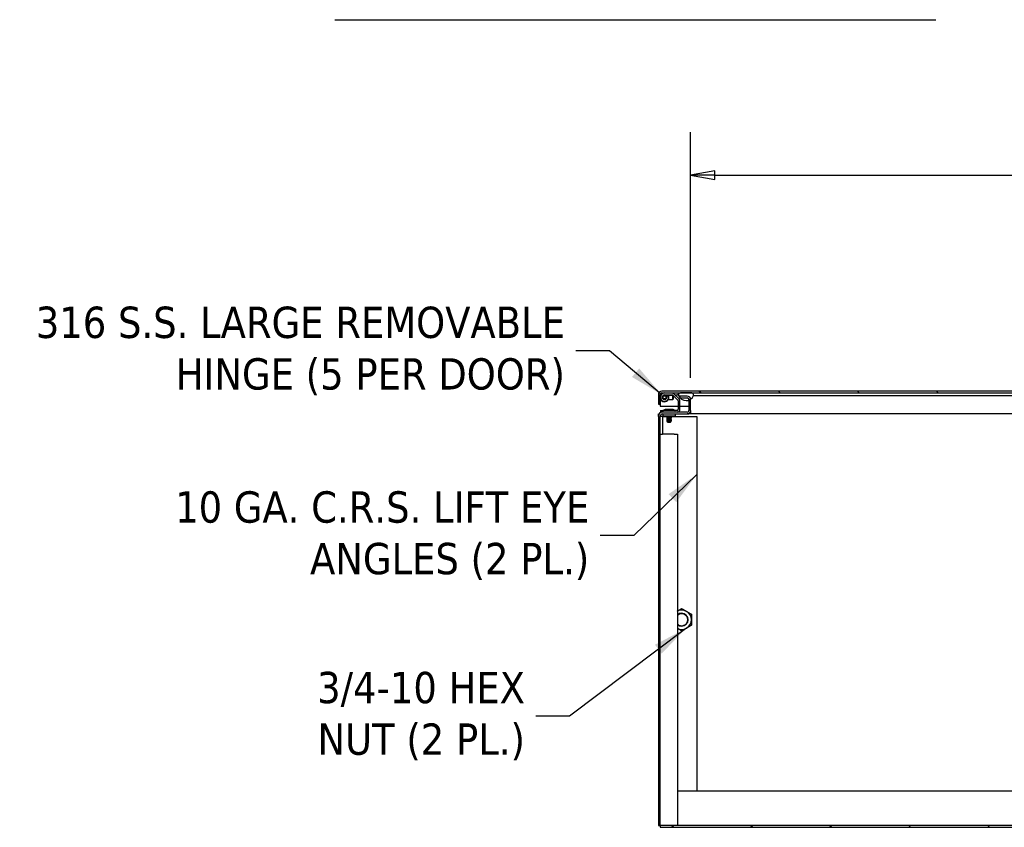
# Model space of a CAD drawing. Extents: x 785 to 1232, y 18 to 306.
# Tile 87 of 232: x 970 to 1027, y 84 to 131. Entities that reach past the tile are written whole.
import ezdxf

# ---------------------------------------------------------------- set-up
doc = ezdxf.new("R2010")
doc.units = 0
doc.header["$LTSCALE"] = 4
doc.header["$MEASUREMENT"] = 0
doc.layers.get('0').update_dxf_attribs({"linetype": 'CONTINUOUS'})
doc.layers.get('DEFPOINTS').update_dxf_attribs({"linetype": 'CONTINUOUS'})
doc.styles.add('ROMANS', font='romans.shx')
doc.dimstyles.new('Default (ANSI)', dxfattribs={"dimscale": 20, "dimtxt": 0.07, "dimasz": 0.07, "dimexe": 0.125, "dimexo": 0.0625, "dimgap": 0.031496, "dimtad": 0, "dimtih": 1, "dimtoh": 1, "dimrnd": 1e-08, "dimzin": 0, "dimdsep": 46, "dimtxsty": 'ROMANS', "dimblk": 'Filled-1', "dimcen": 0.09, "dimdle": 0.393701, "dimclrd": 256, "dimclre": 256, "dimclrt": 256, "dimadec": 0, "dimazin": 0, "dimtfac": 0.928571, "dimtofl": 0, "dimtmove": 0, "dimatfit": 3, "dimfxl": 1, "dimtolj": 1, "dimtzin": 0, "dimlwd": -1, "dimlwe": -1, "dimarcsym": 0})
doc.dimstyles.new('Default (ANSI)$7', dxfattribs={"dimscale": 20, "dimtxt": 0.07, "dimasz": 0.098425, "dimexe": 0.125, "dimexo": 0.0625, "dimgap": 0.031496, "dimtad": 0, "dimtih": 1, "dimtoh": 1, "dimrnd": 1e-08, "dimzin": 0, "dimdsep": 46, "dimtxsty": 'ROMANS', "dimblk": 'Filled-1', "dimcen": 0.09, "dimdle": 0.393701, "dimclrd": 256, "dimclre": 256, "dimclrt": 256, "dimadec": 0, "dimazin": 0, "dimtfac": 0.928571, "dimtofl": 0, "dimtmove": 0, "dimatfit": 3, "dimfxl": 1, "dimtolj": 1, "dimtzin": 0, "dimlwd": -1, "dimlwe": -1, "dimarcsym": 0})

# ---------------------------------------------------------------- blocks, each defined once
blk = doc.blocks.new('Filled-1')
at = {"color": 0}
for p, q in [((0, 0), (-1, 0.179)), ((-1, 0.179), (-1, -0.179)), ((-1, 0), (0, 0)), ((-1, -0.179), (0, 0))]:
    blk.add_line(p, q, dxfattribs=at)
at = {"color": 0, "flags": 128}
blk.add_lwpolyline([(-1, -0.179), (0, 0), (-1, 0.179), (-1, -0.179)], dxfattribs=at)
at = {"color": 0}
blk.add_solid([(-1, -0.179), (0, 0), (-1, 0.179), (-1, -0.179)], dxfattribs=at)
blk = doc.blocks.new('*D13')
at = {"transparency": 16777216}
for p, q in [((1008.825, 109.715), (1008.825, 123.999)), ((1077.2, 109.715), (1077.2, 123.999)), ((1010.225, 121.499), (1032.853, 121.499)), ((1075.8, 121.499), (1053.173, 121.499))]:
    blk.add_line(p, q, dxfattribs=at)
at = {"layer": 'DEFPOINTS', "color": 0, "transparency": 16777216}
for p in [(1008.825, 121.499), (1008.825, 108.465), (1077.2, 108.465)]:
    blk.add_point(p, dxfattribs=at)
at = {"transparency": 16777216, "xscale": 1.400000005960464, "yscale": 1.400000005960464, "zscale": 1.400000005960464, "rotation": 180}
blk.add_blockref('Filled-1', (1008.825, 121.499), dxfattribs=at)
at = {"transparency": 16777216, "xscale": 1.400000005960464, "yscale": 1.400000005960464, "zscale": 1.400000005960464}
blk.add_blockref('Filled-1', (1077.2, 121.499), dxfattribs=at)
at = {"transparency": 16777216, "insert": (1043.013, 121.499), "char_height": 1.4, "attachment_point": 5, "style": 'ROMANS'}
blk.add_mtext('\\A1;\\fTahoma|b0|i0;\\H1.8200;(68.37)\\P\\fTahoma|b0|i0;\\H1.8200;OPENING WIDTH', dxfattribs=at)

msp = doc.modelspace()

# ---------------------------------------------------------------- hatches: boundary and pattern name
h = msp.add_hatch()
h.set_pattern_fill('ANSI31', color=256, scale=26, angle=90.0002, style=0)
h.set_pattern_definition([(135.0002, (777.5955, 28.138), (-2.29809, -2.298105), [])])
edge = h.paths.add_edge_path()
edge.add_line((1041.842, 108.754), (1041.842, 108.701))
edge.add_line((1041.842, 108.701), (1041.842, 108.076))
edge.add_line((1041.842, 108.076), (1041.946, 108.076))
edge.add_line((1041.946, 108.076), (1041.946, 108.754))
edge.add_ellipse((1041.749, 108.754), major_axis=(0.198, 0), ratio=1, start_angle=0, end_angle=90)
edge.add_line((1041.749, 108.951), (1007.144, 108.951))
edge.add_ellipse((1007.144, 108.754), major_axis=(0, 0.198), ratio=1, start_angle=0, end_angle=90)
edge.add_line((1006.946, 108.754), (1006.946, 108.201))
edge.add_line((1006.946, 108.201), (1007.05, 108.201))
edge.add_line((1007.05, 108.201), (1007.05, 108.754))
edge.add_ellipse((1007.144, 108.754), major_axis=(-0.0937, 0), ratio=1, start_angle=270, end_angle=360, ccw=False)
edge.add_line((1007.144, 108.847), (1008.231, 108.847))
edge.add_line((1008.231, 108.847), (1008.887, 108.847))
edge.add_line((1008.887, 108.847), (1041.077, 108.847))
edge.add_line((1041.077, 108.847), (1041.733, 108.847))
edge.add_line((1041.733, 108.847), (1041.749, 108.847))
edge.add_ellipse((1041.749, 108.754), major_axis=(0, 0.0937), ratio=1, start_angle=280.4636, end_angle=360, ccw=False)
edge.add_ellipse((1041.749, 108.754), major_axis=(0.0922, 0.017), ratio=1, start_angle=349.5364, end_angle=360, ccw=False)
h = msp.add_hatch()
h.set_pattern_fill('ANSI31', color=256, scale=26, angle=15, style=0)
h.set_pattern_definition([(60, (777.5955, 28.138), (-2.814582, 1.625), [])])
edge = h.paths.add_edge_path()
edge.add_ellipse((1008.559, 108.88), major_axis=(-0.438, -0.18), ratio=1, start_angle=0, end_angle=18.3897)
edge.add_ellipse((1008.559, 108.88), major_axis=(-0.358, -0.308), ratio=1, start_angle=0, end_angle=2.0675)
edge.add_ellipse((1008.559, 108.88), major_axis=(-0.347, -0.321), ratio=1, start_angle=0, end_angle=67.3212)
edge.add_ellipse((1008.559, 108.88), major_axis=(0.162, -0.444), ratio=1, start_angle=0, end_angle=14.0006)
edge.add_ellipse((1008.559, 108.88), major_axis=(0.265, -0.392), ratio=1, start_angle=0, end_angle=33.5846)
edge.add_ellipse((1008.887, 108.733), major_axis=(0.109, -0.033), ratio=1, start_angle=0, end_angle=106.5734)
edge.add_line((1008.887, 108.847), (1008.231, 108.847))
edge.add_ellipse((1008.231, 108.733), major_axis=(0, 0.114), ratio=1, start_angle=0, end_angle=106.5734)
edge = h.paths.add_edge_path()
edge.add_ellipse((1041.405, 108.88), major_axis=(-0.438, -0.18), ratio=1, start_angle=0, end_angle=6.7191)
edge.add_ellipse((1041.405, 108.88), major_axis=(-0.413, -0.23), ratio=1, start_angle=0, end_angle=13.7381)
edge.add_ellipse((1041.405, 108.88), major_axis=(-0.347, -0.321), ratio=1, start_angle=0, end_angle=114.9064)
edge.add_ellipse((1041.733, 108.733), major_axis=(0.109, -0.033), ratio=1, start_angle=0, end_angle=35.7005)
edge.add_ellipse((1041.733, 108.733), major_axis=(0.108, 0.037), ratio=1, start_angle=0, end_angle=70.8728)
edge.add_line((1041.733, 108.847), (1041.077, 108.847))
edge.add_ellipse((1041.077, 108.733), major_axis=(0, 0.114), ratio=1, start_angle=0, end_angle=106.5734)
h = msp.add_hatch()
h.set_pattern_fill('ANSI31', color=256, scale=26, angle=-15, style=0)
h.set_pattern_definition([(30, (777.5955, 28.138), (-1.625, 2.81458), [])])
edge = h.paths.add_edge_path()
edge.add_ellipse((1007.195, 107.483), major_axis=(0, 0.245), ratio=1, start_angle=0, end_angle=90)
edge.add_line((1006.95, 107.483), (1006.95, 83.706))
edge.add_line((1006.95, 83.706), (1007.054, 83.706))
edge.add_line((1007.054, 83.706), (1007.054, 107.483))
edge.add_ellipse((1007.195, 107.483), major_axis=(-0.141, 0), ratio=1, start_angle=270, end_angle=360, ccw=False)
edge.add_line((1007.195, 107.623), (1008.628, 107.623))
edge.add_ellipse((1008.628, 107.821), major_axis=(0, -0.198), ratio=1, start_angle=0, end_angle=90)
edge.add_line((1008.825, 107.821), (1008.825, 108.465))
edge.add_ellipse((1008.628, 108.465), major_axis=(0.198, 0), ratio=1, start_angle=0, end_angle=6.7672)
edge.add_ellipse((1008.628, 108.465), major_axis=(0.196, 0.023), ratio=1, start_angle=0, end_angle=83.2328)
edge.add_line((1008.628, 108.663), (1008.2, 108.663))
edge.add_line((1008.2, 108.663), (1008.2, 108.572))
edge.add_line((1008.2, 108.572), (1008.2, 108.559))
edge.add_line((1008.2, 108.559), (1008.212, 108.559))
edge.add_line((1008.212, 108.559), (1008.628, 108.559))
edge.add_ellipse((1008.628, 108.465), major_axis=(0, 0.0937), ratio=1, start_angle=270, end_angle=360, ccw=False)
edge.add_line((1008.721, 108.465), (1008.721, 108.436))
edge.add_line((1008.721, 108.436), (1008.721, 107.821))
edge.add_ellipse((1008.628, 107.821), major_axis=(0.0938, 0), ratio=1, start_angle=270, end_angle=360, ccw=False)
edge.add_line((1008.628, 107.727), (1007.195, 107.727))
h = msp.add_hatch()
h.set_pattern_fill('ANSI31', color=256, scale=26, style=0)
h.set_pattern_definition([(45, (777.5955, 28.138), (-2.298097, 2.298097), [])])
h.paths.add_polyline_path([(1007.054, 83.706), (1007.054, 83.602), (1078.971, 83.602), (1078.971, 83.706)])

# ---------------------------------------------------------------- linework, layer by layer
for p, q in [((988.132, 130.538), (1023.087, 130.538)), ((1041.749, 108.951), (1007.144, 108.951)), ((1007.144, 108.847), (1041.749, 108.847)), ((1007.748, 108.831), (1007.305, 108.831)), ((1008.152, 108.497), (1007.866, 108.783)), ((1008.123, 108.771), (1008.123, 108.847)), ((1008.887, 108.847), (1008.231, 108.847)), ((1006.946, 108.754), (1006.946, 108.201)), ((1007.05, 108.201), (1007.05, 108.754)), ((1007.051, 108.754), (1007.051, 108.611)), ((1007.051, 108.573), (1007.051, 108.076)), ((1007.305, 108.727), (1007.748, 108.727)), ((1007.493, 108.717), (1007.305, 108.717)), ((1007.305, 108.467), (1007.356, 108.467)), ((1007.422, 108.66), (1007.512, 108.712)), ((1007.493, 108.717), (1007.782, 108.717)), ((1007.517, 108.704), (1007.531, 108.712)), ((1007.528, 108.467), (1007.795, 108.467)), ((1007.792, 108.709), (1008.078, 108.423)), ((1007.795, 108.467), (1007.795, 108.706)), ((1007.805, 108.477), (1007.795, 108.467)), ((1007.805, 108.696), (1007.805, 108.477)), ((1007.921, 108.727), (1008.06, 108.727)), ((1008.117, 108.727), (1008.06, 108.727)), ((1008.096, 108.379), (1008.096, 107.894)), ((1008.628, 108.663), (1008.2, 108.663)), ((1008.2, 108.663), (1008.2, 108.559)), ((1008.2, 108.559), (1008.628, 108.559)), ((1008.2, 107.894), (1008.2, 108.379)), ((1008.559, 108.407), (1008.721, 108.407)), ((1008.721, 108.465), (1008.721, 107.821)), ((1008.825, 108.465), (1008.825, 108.487)), ((1008.825, 107.821), (1008.825, 108.465)), ((1008.996, 108.701), (1009.059, 108.701)), ((1009.059, 108.701), (1037.536, 108.701)), ((1006.946, 108.201), (1007.05, 108.201)), ((1007.051, 108.076), (1008.096, 108.076)), ((1007.054, 107.727), (1007.075, 107.727)), ((1007.054, 107.683), (1007.054, 107.727)), ((1007.075, 107.831), (1007.2, 107.831)), ((1007.075, 107.831), (1007.075, 107.727)), ((1007.195, 107.727), (1007.075, 107.727)), ((1008.628, 107.727), (1007.195, 107.727)), ((1008.034, 107.831), (1007.2, 107.831)), ((1007.337, 107.907), (1007.814, 107.907)), ((1007.357, 107.883), (1007.337, 107.907)), ((1007.808, 107.883), (1007.343, 107.883)), ((1007.793, 107.883), (1007.814, 107.907)), ((1008.2, 108.076), (1008.721, 108.076)), ((1008.802, 107.727), (1008.81, 107.727)), ((1008.81, 107.727), (1008.81, 107.623)), ((1008.81, 107.727), (1008.825, 107.727)), ((1008.825, 107.821), (1008.825, 107.623)), ((1006.95, 107.483), (1006.95, 107.623)), ((1006.95, 107.623), (1006.995, 107.623)), ((1006.95, 107.483), (1006.95, 83.706)), ((1007.054, 83.706), (1007.054, 107.483)), ((1007.179, 107.477), (1007.054, 107.477)), ((1007.179, 107.477), (1007.179, 106.456)), ((1007.211, 107.477), (1007.179, 107.477)), ((1007.195, 107.623), (1008.628, 107.623)), ((1007.2, 107.623), (1007.2, 107.503)), ((1007.263, 107.503), (1007.2, 107.503)), ((1007.211, 107.477), (1007.453, 107.477)), ((1007.888, 107.503), (1007.263, 107.503)), ((1007.45, 107.469), (1007.45, 107.475)), ((1007.45, 107.419), (1007.45, 107.425)), ((1007.45, 107.369), (1007.45, 107.375)), ((1007.45, 107.319), (1007.45, 107.325)), ((1007.45, 107.269), (1007.45, 107.275)), ((1007.45, 107.219), (1007.45, 107.225)), ((1007.488, 107.157), (1007.463, 107.182)), ((1007.484, 107.5), (1007.484, 107.495)), ((1007.484, 107.45), (1007.484, 107.445)), ((1007.484, 107.4), (1007.484, 107.395)), ((1007.484, 107.35), (1007.484, 107.345)), ((1007.484, 107.3), (1007.484, 107.295)), ((1007.484, 107.25), (1007.484, 107.245)), ((1007.484, 107.2), (1007.484, 107.195)), ((1007.488, 107.157), (1007.663, 107.157)), ((1007.55, 107.16), (1007.619, 107.16)), ((1007.663, 107.157), (1007.672, 107.166)), ((1007.667, 107.475), (1007.667, 107.469)), ((1007.667, 107.425), (1007.667, 107.419)), ((1007.667, 107.375), (1007.667, 107.369)), ((1007.667, 107.325), (1007.667, 107.319)), ((1007.667, 107.275), (1007.667, 107.269)), ((1007.667, 107.225), (1007.667, 107.219)), ((1007.7, 107.194), (1007.667, 107.194)), ((1007.667, 107.175), (1007.667, 107.169)), ((1007.671, 107.477), (1009.179, 107.477)), ((1007.7, 107.494), (1007.7, 107.5)), ((1007.7, 107.444), (1007.7, 107.45)), ((1007.7, 107.394), (1007.7, 107.4)), ((1007.7, 107.344), (1007.7, 107.35)), ((1007.7, 107.294), (1007.7, 107.3)), ((1007.7, 107.244), (1007.7, 107.25)), ((1007.7, 107.194), (1007.7, 107.2)), ((1007.7, 107.194), (1007.7, 107.194)), ((1007.95, 107.503), (1007.888, 107.503)), ((1007.95, 107.503), (1007.95, 107.623)), ((1008.81, 107.623), (1008.628, 107.623)), ((1008.825, 107.623), (1008.81, 107.623)), ((1037.77, 107.623), (1008.825, 107.623)), ((1009.179, 107.477), (1009.179, 85.706)), ((1007.054, 106.456), (1007.179, 106.456)), ((1007.862, 106.456), (1007.179, 106.456)), ((1007.862, 106.456), (1008.054, 106.456)), ((1008.054, 106.456), (1008.054, 83.706)), ((1077.971, 85.706), (1008.054, 85.706)), ((1006.95, 83.706), (1007.054, 83.706)), ((1007.054, 83.706), (1007.054, 83.602)), ((1078.971, 83.706), (1007.054, 83.706)), ((1007.054, 83.602), (1078.971, 83.602))]:
    msp.add_line(p, q)
for radius in [0.125, 0.125, 0.0937]:
    msp.add_circle((1007.305, 108.592), radius)
for centre, radius, start, end in [((1007.144, 108.754), 0.198, 90, 180), ((1007.144, 108.754), 0.0937, 90, 180), ((1007.305, 108.592), 0.255, 90, 270), ((1007.305, 108.592), 0.239, 90, 270), ((1007.748, 108.665), 0.166, 45, 90), ((1008.231, 108.733), 0.114, 90, 196.5734), ((1008.887, 108.733), 0.114, 343.4266, 90), ((1007.305, 108.592), 0.135, 90, 270), ((1007.305, 108.592), 0.239, 270, 29.9654), ((1007.305, 108.592), 0.255, 270, 27.9134), ((1007.305, 108.592), 0.135, 270, 29.9654), ((1007.748, 108.665), 0.0625, 45, 90), ((1008.034, 108.379), 0.0625, 0, 45), ((1008.559, 108.88), 0.473, 202.3182, 337.6818), ((1008.034, 108.379), 0.166, 0, 45), ((1008.628, 108.465), 0.198, 0, 90), ((1008.628, 108.465), 0.0937, 0, 90), ((1007.195, 107.483), 0.245, 90, 180), ((1007.235, 107.862), 0.0312, 270, 319.2152), ((1007.349, 107.764), 0.12, 93.9479, 139.2152), ((1007.343, 107.852), 0.0312, 90, 93.9479), ((1007.808, 107.852), 0.0312, 86.0521, 90), ((1007.802, 107.764), 0.12, 40.7848, 86.0521), ((1007.916, 107.862), 0.0312, 220.7848, 270), ((1008.034, 107.894), 0.167, 270, 0), ((1008.034, 107.894), 0.0625, 270, 0), ((1008.628, 107.821), 0.198, 270, 0), ((1008.628, 107.821), 0.0938, 270, 0), ((1007.195, 107.483), 0.141, 90, 180), ((1008.304, 95.665), 0.563, 60, 116.3878), ((1008.304, 95.665), 0.375, 228.207, 131.793), ((1008.304, 95.665), 0.349, 224.1777, 135.8223), ((1008.304, 95.665), 0.563, 0, 60), ((1008.304, 95.665), 0.563, 300, 0), ((1008.304, 95.665), 0.563, 243.6122, 300)]:
    msp.add_arc(centre, radius, start, end)
for points, knots in [([(1007.144, 108.847), (1007.122, 108.847), (1007.1, 108.826), (1007.077, 108.794), (1007.069, 108.781), (1007.06, 108.768), (1007.051, 108.754)], [0, 0, 0, 0, 1.127197, 1.127197, 1.127197, 1.570796, 1.570796, 1.570796, 1.570796]), ([(1007.45, 107.475), (1007.45, 107.475), (1007.45, 107.475), (1007.45, 107.475), (1007.452, 107.477), (1007.467, 107.48), (1007.491, 107.482), (1007.514, 107.484), (1007.548, 107.486), (1007.58, 107.488)], [0.53290247, 0.53290247, 0.53290247, 0.53290247, 0.53333333, 0.53333333, 0.53333333, 0.54166667, 0.54166667, 0.54166667, 0.55, 0.55, 0.55, 0.55]), ([(1007.451, 107.468), (1007.451, 107.468), (1007.45, 107.469), (1007.45, 107.469), (1007.452, 107.471), (1007.467, 107.474), (1007.491, 107.475), (1007.514, 107.477), (1007.548, 107.48), (1007.58, 107.482)], [0.46501482, 0.46501482, 0.46501482, 0.46501482, 0.46666667, 0.46666667, 0.46666667, 0.475, 0.475, 0.475, 0.48333333, 0.48333333, 0.48333333, 0.48333333]), ([(1007.45, 107.425), (1007.45, 107.425), (1007.45, 107.425), (1007.45, 107.425), (1007.452, 107.427), (1007.467, 107.43), (1007.491, 107.432), (1007.514, 107.434), (1007.548, 107.436), (1007.58, 107.438)], [0.4662358, 0.4662358, 0.4662358, 0.4662358, 0.46666667, 0.46666667, 0.46666667, 0.475, 0.475, 0.475, 0.48333333, 0.48333333, 0.48333333, 0.48333333]), ([(1007.451, 107.418), (1007.451, 107.418), (1007.45, 107.419), (1007.45, 107.419), (1007.452, 107.421), (1007.467, 107.424), (1007.491, 107.425), (1007.514, 107.427), (1007.548, 107.43), (1007.58, 107.432)], [0.39834815, 0.39834815, 0.39834815, 0.39834815, 0.4, 0.4, 0.4, 0.40833333, 0.40833333, 0.40833333, 0.41666667, 0.41666667, 0.41666667, 0.41666667]), ([(1007.45, 107.375), (1007.45, 107.375), (1007.45, 107.375), (1007.45, 107.375), (1007.452, 107.377), (1007.467, 107.38), (1007.491, 107.382), (1007.514, 107.384), (1007.548, 107.386), (1007.58, 107.388)], [0.39956914, 0.39956914, 0.39956914, 0.39956914, 0.4, 0.4, 0.4, 0.40833333, 0.40833333, 0.40833333, 0.41666667, 0.41666667, 0.41666667, 0.41666667]), ([(1007.451, 107.368), (1007.451, 107.368), (1007.45, 107.369), (1007.45, 107.369), (1007.452, 107.371), (1007.467, 107.374), (1007.491, 107.375), (1007.514, 107.377), (1007.548, 107.38), (1007.58, 107.382)], [0.33168149, 0.33168149, 0.33168149, 0.33168149, 0.33333333, 0.33333333, 0.33333333, 0.34166667, 0.34166667, 0.34166667, 0.35, 0.35, 0.35, 0.35]), ([(1007.45, 107.325), (1007.45, 107.325), (1007.45, 107.325), (1007.45, 107.325), (1007.452, 107.327), (1007.467, 107.33), (1007.491, 107.332), (1007.514, 107.334), (1007.548, 107.336), (1007.58, 107.338)], [0.33290247, 0.33290247, 0.33290247, 0.33290247, 0.33333333, 0.33333333, 0.33333333, 0.34166667, 0.34166667, 0.34166667, 0.35, 0.35, 0.35, 0.35]), ([(1007.451, 107.318), (1007.451, 107.318), (1007.45, 107.319), (1007.45, 107.319), (1007.452, 107.321), (1007.467, 107.324), (1007.491, 107.325), (1007.514, 107.327), (1007.548, 107.33), (1007.58, 107.332)], [0.26501482, 0.26501482, 0.26501482, 0.26501482, 0.26666667, 0.26666667, 0.26666667, 0.275, 0.275, 0.275, 0.28333333, 0.28333333, 0.28333333, 0.28333333]), ([(1007.45, 107.275), (1007.45, 107.275), (1007.45, 107.275), (1007.45, 107.275), (1007.452, 107.277), (1007.467, 107.28), (1007.491, 107.282), (1007.514, 107.284), (1007.548, 107.286), (1007.58, 107.288)], [0.2662358, 0.2662358, 0.2662358, 0.2662358, 0.26666667, 0.26666667, 0.26666667, 0.275, 0.275, 0.275, 0.28333333, 0.28333333, 0.28333333, 0.28333333]), ([(1007.451, 107.268), (1007.451, 107.268), (1007.45, 107.269), (1007.45, 107.269), (1007.452, 107.271), (1007.467, 107.274), (1007.491, 107.275), (1007.514, 107.277), (1007.548, 107.28), (1007.58, 107.282)], [0.19834815, 0.19834815, 0.19834815, 0.19834815, 0.2, 0.2, 0.2, 0.20833333, 0.20833333, 0.20833333, 0.21666667, 0.21666667, 0.21666667, 0.21666667]), ([(1007.45, 107.225), (1007.45, 107.225), (1007.45, 107.225), (1007.45, 107.225), (1007.452, 107.227), (1007.467, 107.23), (1007.491, 107.232), (1007.514, 107.234), (1007.548, 107.236), (1007.58, 107.238)], [0.19956914, 0.19956914, 0.19956914, 0.19956914, 0.2, 0.2, 0.2, 0.20833333, 0.20833333, 0.20833333, 0.21666667, 0.21666667, 0.21666667, 0.21666667]), ([(1007.451, 107.218), (1007.451, 107.218), (1007.45, 107.219), (1007.45, 107.219), (1007.452, 107.221), (1007.467, 107.224), (1007.491, 107.225), (1007.514, 107.227), (1007.548, 107.23), (1007.58, 107.232)], [0.13168149, 0.13168149, 0.13168149, 0.13168149, 0.13333333, 0.13333333, 0.13333333, 0.14166667, 0.14166667, 0.14166667, 0.15, 0.15, 0.15, 0.15]), ([(1007.58, 107.19), (1007.566, 107.19), (1007.555, 107.189), (1007.537, 107.188), (1007.527, 107.188), (1007.506, 107.187), (1007.494, 107.186), (1007.48, 107.185), (1007.476, 107.185), (1007.467, 107.184), (1007.463, 107.183), (1007.462, 107.182), (1007.462, 107.182), (1007.463, 107.182)], [-0.6731184, -0.6731184, -0.6731184, -0.6731184, -0.6119704, -0.6119704, -0.534949, -0.534949, -0.4392332, -0.4392332, -0.3978122, -0.3978122, -0.3169157, -0.3169157, -0.2966709, -0.2966709, -0.2966709, -0.2966709]), ([(1007.579, 107.166), (1007.586, 107.167), (1007.597, 107.169), (1007.623, 107.174), (1007.633, 107.176), (1007.65, 107.179), (1007.655, 107.18), (1007.672, 107.183), (1007.681, 107.185), (1007.694, 107.19), (1007.698, 107.192), (1007.7, 107.194)], [-0.4811218, -0.4811218, -0.4811218, -0.4811218, -0.3702176, -0.3702176, -0.2839907, -0.2839907, -0.2279337, -0.2279337, -0.1175301, -0.1175301, -0.0128236, -0.0128236, -0.0128236, -0.0128236]), ([(1007.58, 107.488), (1007.609, 107.49), (1007.64, 107.492), (1007.661, 107.494), (1007.663, 107.494), (1007.665, 107.494), (1007.667, 107.494), (1007.689, 107.496), (1007.702, 107.499), (1007.7, 107.5), (1007.7, 107.501), (1007.7, 107.501), (1007.7, 107.501)], [0.55, 0.55, 0.55, 0.55, 0.55760233, 0.55760233, 0.55760233, 0.55833333, 0.55833333, 0.55833333, 0.56666667, 0.56666667, 0.56666667, 0.56744157, 0.56744157, 0.56744157, 0.56744157]), ([(1007.58, 107.482), (1007.609, 107.484), (1007.64, 107.486), (1007.661, 107.487), (1007.663, 107.488), (1007.665, 107.488), (1007.667, 107.488), (1007.688, 107.49), (1007.7, 107.492), (1007.7, 107.494)], [0.48333333, 0.48333333, 0.48333333, 0.48333333, 0.49093566, 0.49093566, 0.49093566, 0.49166667, 0.49166667, 0.49166667, 0.49956914, 0.49956914, 0.49956914, 0.49956914]), ([(1007.58, 107.438), (1007.609, 107.44), (1007.64, 107.442), (1007.661, 107.444), (1007.663, 107.444), (1007.665, 107.444), (1007.667, 107.444), (1007.689, 107.446), (1007.702, 107.449), (1007.7, 107.45), (1007.7, 107.451), (1007.7, 107.451), (1007.7, 107.451)], [0.48333333, 0.48333333, 0.48333333, 0.48333333, 0.49093566, 0.49093566, 0.49093566, 0.49166667, 0.49166667, 0.49166667, 0.5, 0.5, 0.5, 0.5007749, 0.5007749, 0.5007749, 0.5007749]), ([(1007.58, 107.432), (1007.609, 107.434), (1007.64, 107.436), (1007.661, 107.437), (1007.663, 107.438), (1007.665, 107.438), (1007.667, 107.438), (1007.688, 107.44), (1007.7, 107.442), (1007.7, 107.444)], [0.41666667, 0.41666667, 0.41666667, 0.41666667, 0.42426899, 0.42426899, 0.42426899, 0.425, 0.425, 0.425, 0.43290247, 0.43290247, 0.43290247, 0.43290247]), ([(1007.58, 107.388), (1007.609, 107.39), (1007.64, 107.392), (1007.661, 107.394), (1007.663, 107.394), (1007.665, 107.394), (1007.667, 107.394), (1007.689, 107.396), (1007.702, 107.399), (1007.7, 107.4), (1007.7, 107.401), (1007.7, 107.401), (1007.7, 107.401)], [0.41666667, 0.41666667, 0.41666667, 0.41666667, 0.42426899, 0.42426899, 0.42426899, 0.425, 0.425, 0.425, 0.43333333, 0.43333333, 0.43333333, 0.43410824, 0.43410824, 0.43410824, 0.43410824]), ([(1007.58, 107.382), (1007.609, 107.384), (1007.64, 107.386), (1007.661, 107.387), (1007.663, 107.388), (1007.665, 107.388), (1007.667, 107.388), (1007.688, 107.39), (1007.7, 107.392), (1007.7, 107.394)], [0.35, 0.35, 0.35, 0.35, 0.35760233, 0.35760233, 0.35760233, 0.35833333, 0.35833333, 0.35833333, 0.3662358, 0.3662358, 0.3662358, 0.3662358]), ([(1007.58, 107.338), (1007.609, 107.34), (1007.64, 107.342), (1007.661, 107.344), (1007.663, 107.344), (1007.665, 107.344), (1007.667, 107.344), (1007.689, 107.346), (1007.702, 107.349), (1007.7, 107.35), (1007.7, 107.351), (1007.7, 107.351), (1007.7, 107.351)], [0.35, 0.35, 0.35, 0.35, 0.35760233, 0.35760233, 0.35760233, 0.35833333, 0.35833333, 0.35833333, 0.36666667, 0.36666667, 0.36666667, 0.36744157, 0.36744157, 0.36744157, 0.36744157]), ([(1007.58, 107.332), (1007.609, 107.334), (1007.64, 107.336), (1007.661, 107.337), (1007.663, 107.338), (1007.665, 107.338), (1007.667, 107.338), (1007.688, 107.34), (1007.7, 107.342), (1007.7, 107.344)], [0.28333333, 0.28333333, 0.28333333, 0.28333333, 0.29093566, 0.29093566, 0.29093566, 0.29166667, 0.29166667, 0.29166667, 0.29956914, 0.29956914, 0.29956914, 0.29956914]), ([(1007.58, 107.288), (1007.609, 107.29), (1007.64, 107.292), (1007.661, 107.294), (1007.663, 107.294), (1007.665, 107.294), (1007.667, 107.294), (1007.689, 107.296), (1007.702, 107.299), (1007.7, 107.3), (1007.7, 107.301), (1007.7, 107.301), (1007.7, 107.301)], [0.28333333, 0.28333333, 0.28333333, 0.28333333, 0.29093566, 0.29093566, 0.29093566, 0.29166667, 0.29166667, 0.29166667, 0.3, 0.3, 0.3, 0.3007749, 0.3007749, 0.3007749, 0.3007749]), ([(1007.58, 107.282), (1007.609, 107.284), (1007.64, 107.286), (1007.661, 107.287), (1007.663, 107.288), (1007.665, 107.288), (1007.667, 107.288), (1007.688, 107.29), (1007.7, 107.292), (1007.7, 107.294)], [0.21666667, 0.21666667, 0.21666667, 0.21666667, 0.22426899, 0.22426899, 0.22426899, 0.225, 0.225, 0.225, 0.23290247, 0.23290247, 0.23290247, 0.23290247]), ([(1007.58, 107.238), (1007.609, 107.24), (1007.64, 107.242), (1007.661, 107.244), (1007.663, 107.244), (1007.665, 107.244), (1007.667, 107.244), (1007.689, 107.246), (1007.702, 107.249), (1007.7, 107.25), (1007.7, 107.251), (1007.7, 107.251), (1007.7, 107.251)], [0.21666667, 0.21666667, 0.21666667, 0.21666667, 0.22426899, 0.22426899, 0.22426899, 0.225, 0.225, 0.225, 0.23333333, 0.23333333, 0.23333333, 0.23410824, 0.23410824, 0.23410824, 0.23410824]), ([(1007.58, 107.232), (1007.609, 107.234), (1007.64, 107.236), (1007.661, 107.237), (1007.663, 107.238), (1007.665, 107.238), (1007.667, 107.238), (1007.688, 107.24), (1007.7, 107.242), (1007.7, 107.244)], [0.15, 0.15, 0.15, 0.15, 0.15760233, 0.15760233, 0.15760233, 0.15833333, 0.15833333, 0.15833333, 0.1662358, 0.1662358, 0.1662358, 0.1662358]), ([(1007.667, 107.194), (1007.661, 107.194), (1007.655, 107.194), (1007.649, 107.193), (1007.642, 107.193), (1007.635, 107.193), (1007.627, 107.192), (1007.62, 107.192), (1007.612, 107.192), (1007.604, 107.191), (1007.596, 107.191), (1007.588, 107.191), (1007.58, 107.19)], [0, 0, 0, 0, 0.000611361, 0.000611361, 0.000611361, 0.001222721, 0.001222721, 0.001222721, 0.001834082, 0.001834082, 0.001834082, 0.002445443, 0.002445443, 0.002445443, 0.002445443]), ([(1007.672, 107.167), (1007.672, 107.166), (1007.672, 107.166), (1007.67, 107.165), (1007.666, 107.164), (1007.654, 107.163), (1007.648, 107.162), (1007.635, 107.161), (1007.628, 107.161), (1007.619, 107.16)], [-0.2237781, -0.2237781, -0.2237781, -0.2237781, -0.1872275, -0.1872275, -0.1293211, -0.1293211, -0.0723048, -0.0723048, 0, 0, 0, 0]), ([(1007.667, 107.194), (1007.687, 107.196), (1007.699, 107.198), (1007.7, 107.2), (1007.7, 107.2), (1007.7, 107.2), (1007.7, 107.2), (1007.7, 107.201), (1007.7, 107.201), (1007.7, 107.201)], [0.158333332, 0.158333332, 0.158333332, 0.158333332, 0.165935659, 0.165935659, 0.165935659, 0.166666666, 0.166666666, 0.166666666, 0.167441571, 0.167441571, 0.167441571, 0.167441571])]:
    msp.add_open_spline(points, degree=3, knots=knots)
for points in [[(1007.067, 108.808), (1007.062, 108.79), (1007.057, 108.772), (1007.051, 108.754)], [(1007.451, 107.476), (1007.463, 107.482), (1007.474, 107.489), (1007.485, 107.495)], [(1007.484, 107.45), (1007.473, 107.456), (1007.462, 107.462), (1007.451, 107.468)], [(1007.451, 107.426), (1007.463, 107.432), (1007.474, 107.439), (1007.485, 107.445)], [(1007.484, 107.4), (1007.473, 107.406), (1007.462, 107.412), (1007.451, 107.418)], [(1007.451, 107.376), (1007.463, 107.382), (1007.474, 107.389), (1007.485, 107.395)], [(1007.484, 107.35), (1007.473, 107.356), (1007.462, 107.362), (1007.451, 107.368)], [(1007.451, 107.326), (1007.463, 107.332), (1007.474, 107.339), (1007.485, 107.345)], [(1007.484, 107.3), (1007.473, 107.306), (1007.462, 107.312), (1007.451, 107.318)], [(1007.451, 107.276), (1007.463, 107.282), (1007.474, 107.289), (1007.485, 107.295)], [(1007.484, 107.25), (1007.473, 107.256), (1007.462, 107.262), (1007.451, 107.268)], [(1007.451, 107.226), (1007.463, 107.232), (1007.474, 107.239), (1007.485, 107.245)], [(1007.484, 107.2), (1007.473, 107.206), (1007.462, 107.212), (1007.451, 107.218)], [(1007.463, 107.183), (1007.47, 107.187), (1007.478, 107.191), (1007.485, 107.195)], [(1007.484, 107.5), (1007.482, 107.501), (1007.48, 107.502), (1007.478, 107.503)], [(1007.55, 107.16), (1007.559, 107.162), (1007.569, 107.164), (1007.579, 107.166)], [(1007.7, 107.493), (1007.688, 107.487), (1007.677, 107.48), (1007.665, 107.474)], [(1007.7, 107.443), (1007.688, 107.437), (1007.677, 107.43), (1007.665, 107.424)], [(1007.7, 107.393), (1007.688, 107.387), (1007.677, 107.38), (1007.665, 107.374)], [(1007.7, 107.343), (1007.688, 107.337), (1007.677, 107.33), (1007.665, 107.324)], [(1007.7, 107.293), (1007.688, 107.287), (1007.677, 107.28), (1007.665, 107.274)], [(1007.7, 107.243), (1007.688, 107.237), (1007.677, 107.23), (1007.665, 107.224)], [(1007.697, 107.192), (1007.686, 107.186), (1007.676, 107.18), (1007.665, 107.174)], [(1007.667, 107.47), (1007.678, 107.463), (1007.689, 107.457), (1007.7, 107.451)], [(1007.667, 107.42), (1007.678, 107.413), (1007.689, 107.407), (1007.7, 107.401)], [(1007.667, 107.37), (1007.678, 107.363), (1007.689, 107.357), (1007.7, 107.351)], [(1007.667, 107.32), (1007.678, 107.313), (1007.689, 107.307), (1007.7, 107.301)], [(1007.667, 107.27), (1007.678, 107.263), (1007.689, 107.257), (1007.7, 107.251)], [(1007.667, 107.22), (1007.678, 107.213), (1007.689, 107.207), (1007.7, 107.201)], [(1007.667, 107.17), (1007.668, 107.169), (1007.67, 107.168), (1007.672, 107.167)], [(1007.696, 107.503), (1007.697, 107.502), (1007.698, 107.502), (1007.7, 107.501)]]:
    msp.add_open_spline(points, degree=3)
for points, weights, knots in [([(1007.484, 107.5), (1007.484, 107.5), (1007.484, 107.5), (1007.485, 107.502), (1007.491, 107.503)], [0.992535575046, 0.996064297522, 1, 0.967304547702, 0.962695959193], [0.53290247, 0.53290247, 0.53290247, 0.533333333, 0.533333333, 0.536912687, 0.536912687, 0.536912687]), ([(1007.484, 107.45), (1007.484, 107.45), (1007.484, 107.45), (1007.486, 107.454), (1007.514, 107.457), (1007.541, 107.46), (1007.579, 107.463), (1007.617, 107.466), (1007.642, 107.469), (1007.661, 107.472), (1007.665, 107.474)], [0.992535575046, 0.996064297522, 1, 0.923879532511, 1, 0.923879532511, 1, 0.923879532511, 1, 0.943148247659, 0.971217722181], [0.4662358, 0.4662358, 0.4662358, 0.46666667, 0.46666667, 0.475, 0.475, 0.48333333, 0.48333333, 0.49166667, 0.49166667, 0.49789055, 0.49789055, 0.49789055]), ([(1007.484, 107.4), (1007.484, 107.4), (1007.484, 107.4), (1007.486, 107.404), (1007.514, 107.407), (1007.541, 107.41), (1007.579, 107.413), (1007.617, 107.416), (1007.642, 107.419), (1007.661, 107.422), (1007.665, 107.424)], [0.992535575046, 0.996064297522, 1, 0.923879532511, 1, 0.923879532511, 1, 0.923879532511, 1, 0.943148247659, 0.971217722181], [0.39956914, 0.39956914, 0.39956914, 0.4, 0.4, 0.40833333, 0.40833333, 0.41666667, 0.41666667, 0.425, 0.425, 0.43122388, 0.43122388, 0.43122388]), ([(1007.484, 107.35), (1007.484, 107.35), (1007.484, 107.35), (1007.486, 107.354), (1007.514, 107.357), (1007.541, 107.36), (1007.579, 107.363), (1007.617, 107.366), (1007.642, 107.369), (1007.661, 107.372), (1007.665, 107.374)], [0.992535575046, 0.996064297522, 1, 0.923879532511, 1, 0.923879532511, 1, 0.923879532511, 1, 0.943148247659, 0.971217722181], [0.33290247, 0.33290247, 0.33290247, 0.33333333, 0.33333333, 0.34166667, 0.34166667, 0.35, 0.35, 0.35833333, 0.35833333, 0.36455721, 0.36455721, 0.36455721]), ([(1007.484, 107.3), (1007.484, 107.3), (1007.484, 107.3), (1007.486, 107.304), (1007.514, 107.307), (1007.541, 107.31), (1007.579, 107.313), (1007.617, 107.316), (1007.642, 107.319), (1007.661, 107.322), (1007.665, 107.324)], [0.992535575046, 0.996064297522, 1, 0.923879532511, 1, 0.923879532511, 1, 0.923879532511, 1, 0.943148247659, 0.971217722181], [0.2662358, 0.2662358, 0.2662358, 0.26666667, 0.26666667, 0.275, 0.275, 0.28333333, 0.28333333, 0.29166667, 0.29166667, 0.29789055, 0.29789055, 0.29789055]), ([(1007.484, 107.25), (1007.484, 107.25), (1007.484, 107.25), (1007.486, 107.254), (1007.514, 107.257), (1007.541, 107.26), (1007.579, 107.263), (1007.617, 107.266), (1007.642, 107.269), (1007.661, 107.272), (1007.665, 107.274)], [0.992535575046, 0.996064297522, 1, 0.923879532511, 1, 0.923879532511, 1, 0.923879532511, 1, 0.943148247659, 0.971217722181], [0.19956914, 0.19956914, 0.19956914, 0.2, 0.2, 0.20833333, 0.20833333, 0.21666667, 0.21666667, 0.225, 0.225, 0.23122388, 0.23122388, 0.23122388]), ([(1007.484, 107.2), (1007.484, 107.2), (1007.484, 107.2), (1007.486, 107.204), (1007.514, 107.207), (1007.541, 107.21), (1007.579, 107.213), (1007.617, 107.216), (1007.642, 107.219), (1007.661, 107.222), (1007.665, 107.224)], [0.992535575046, 0.996064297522, 1, 0.923879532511, 1, 0.923879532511, 1, 0.923879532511, 1, 0.943148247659, 0.971217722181], [0.13290247, 0.13290247, 0.13290247, 0.13333333, 0.13333333, 0.14166667, 0.14166667, 0.15, 0.15, 0.15833333, 0.15833333, 0.16455721, 0.16455721, 0.16455721]), ([(1007.485, 107.495), (1007.49, 107.498), (1007.514, 107.5), (1007.525, 107.502), (1007.539, 107.503)], [0.980807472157, 0.935142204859, 1, 0.967304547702, 0.962695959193], [0.53456632, 0.53456632, 0.53456632, 0.54166667, 0.54166667, 0.54524602, 0.54524602, 0.54524602]), ([(1007.485, 107.445), (1007.49, 107.448), (1007.514, 107.45), (1007.541, 107.454), (1007.579, 107.457), (1007.617, 107.46), (1007.642, 107.463), (1007.667, 107.466), (1007.667, 107.469)], [0.980807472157, 0.935142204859, 1, 0.923879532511, 1, 0.923879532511, 1, 0.927815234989, 0.992535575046], [0.46789965, 0.46789965, 0.46789965, 0.475, 0.475, 0.48333333, 0.48333333, 0.49166667, 0.49166667, 0.49956914, 0.49956914, 0.49956914]), ([(1007.485, 107.395), (1007.49, 107.398), (1007.514, 107.4), (1007.541, 107.404), (1007.579, 107.407), (1007.617, 107.41), (1007.642, 107.413), (1007.667, 107.416), (1007.667, 107.419)], [0.980807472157, 0.935142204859, 1, 0.923879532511, 1, 0.923879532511, 1, 0.927815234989, 0.992535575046], [0.40123299, 0.40123299, 0.40123299, 0.40833333, 0.40833333, 0.41666667, 0.41666667, 0.425, 0.425, 0.43290247, 0.43290247, 0.43290247]), ([(1007.485, 107.345), (1007.49, 107.348), (1007.514, 107.35), (1007.541, 107.354), (1007.579, 107.357), (1007.617, 107.36), (1007.642, 107.363), (1007.667, 107.366), (1007.667, 107.369)], [0.980807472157, 0.935142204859, 1, 0.923879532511, 1, 0.923879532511, 1, 0.927815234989, 0.992535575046], [0.33456632, 0.33456632, 0.33456632, 0.34166667, 0.34166667, 0.35, 0.35, 0.35833333, 0.35833333, 0.3662358, 0.3662358, 0.3662358]), ([(1007.485, 107.295), (1007.49, 107.298), (1007.514, 107.3), (1007.541, 107.304), (1007.579, 107.307), (1007.617, 107.31), (1007.642, 107.313), (1007.667, 107.316), (1007.667, 107.319)], [0.980807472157, 0.935142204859, 1, 0.923879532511, 1, 0.923879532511, 1, 0.927815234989, 0.992535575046], [0.26789965, 0.26789965, 0.26789965, 0.275, 0.275, 0.28333333, 0.28333333, 0.29166667, 0.29166667, 0.29956914, 0.29956914, 0.29956914]), ([(1007.485, 107.245), (1007.49, 107.248), (1007.514, 107.25), (1007.541, 107.254), (1007.579, 107.257), (1007.617, 107.26), (1007.642, 107.263), (1007.667, 107.266), (1007.667, 107.269)], [0.980807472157, 0.935142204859, 1, 0.923879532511, 1, 0.923879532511, 1, 0.927815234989, 0.992535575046], [0.20123299, 0.20123299, 0.20123299, 0.20833333, 0.20833333, 0.21666667, 0.21666667, 0.225, 0.225, 0.23290247, 0.23290247, 0.23290247]), ([(1007.485, 107.195), (1007.49, 107.198), (1007.514, 107.2), (1007.541, 107.204), (1007.579, 107.207), (1007.617, 107.21), (1007.642, 107.213), (1007.667, 107.216), (1007.667, 107.219)], [0.980807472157, 0.935142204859, 1, 0.923879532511, 1, 0.923879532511, 1, 0.927815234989, 0.992535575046], [0.13456632, 0.13456632, 0.13456632, 0.14166667, 0.14166667, 0.15, 0.15, 0.15833333, 0.15833333, 0.1662358, 0.1662358, 0.1662358]), ([(1007.55, 107.16), (1007.564, 107.162), (1007.579, 107.163), (1007.617, 107.166), (1007.642, 107.169), (1007.661, 107.172), (1007.665, 107.174)], [0.963029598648, 0.968380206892, 1, 0.923879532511, 1, 0.943148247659, 0.971217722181], [0.07987174, 0.07987174, 0.07987174, 0.08333333, 0.08333333, 0.09166667, 0.09166667, 0.09789055, 0.09789055, 0.09789055]), ([(1007.619, 107.16), (1007.632, 107.162), (1007.642, 107.163), (1007.667, 107.166), (1007.667, 107.169)], [0.963029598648, 0.968380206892, 1, 0.927815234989, 0.992535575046], [0.08820507, 0.08820507, 0.08820507, 0.09166667, 0.09166667, 0.09956914, 0.09956914, 0.09956914])]:
    msp.add_rational_spline(points, weights, degree=2, knots=knots)
for points, weights in [([(1008.054, 96.17), (1008.171, 96.237), (1008.304, 96.314)], [1.0077675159, 1.03356286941, 1]), ([(1008.304, 96.314), (1008.455, 96.227), (1008.586, 96.152)], [1, 1.0379548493, 1]), ([(1008.586, 96.152), (1008.716, 96.076), (1008.867, 95.989)], [1, 1.0379548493, 1]), ([(1008.867, 95.989), (1008.867, 95.815), (1008.867, 95.665)], [1, 1.0379548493, 1]), ([(1008.867, 95.665), (1008.867, 95.514), (1008.867, 95.34)], [1, 1.0379548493, 1]), ([(1008.304, 95.015), (1008.171, 95.092), (1008.054, 95.159)], [1, 1.03356286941, 1.0077675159]), ([(1008.586, 95.178), (1008.455, 95.102), (1008.304, 95.015)], [1, 1.0379548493, 1]), ([(1008.867, 95.34), (1008.716, 95.253), (1008.586, 95.178)], [1, 1.0379548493, 1])]:
    msp.add_rational_spline(points, weights, degree=2)

# ---------------------------------------------------------------- texts
at = {"char_height": 1.82, "attachment_point": 6, "line_spacing_factor": 0.987884, "style": 'ROMANS'}
for s, insert, width in [('{\\fTahoma|b0|i0;316 S.S. LARGE REMOVABLE\\P\\fTahoma|b0|i0;HINGE (5 PER DOOR)}', (1001.514, 111.288), 31.89719), ('{\\fTahoma|b0|i0;10 GA. C.R.S. LIFT EYE\\P\\fTahoma|b0|i0;ANGLES (2 PL.)}', (1002.928, 100.555), 25.70861), ('{\\fTahoma|b0|i0;3/4-10 HEX\\P\\fTahoma|b0|i0;NUT (2 PL.)}', (999.191, 90.063), 13.004)]:
    msp.add_mtext(s, dxfattribs=dict(at, insert=insert, width=width))

# ---------------------------------------------------------------- dimensions: what is measured, and where the dimension line sits
dim = msp.add_linear_dim(base=(1008.825361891, 121.499230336), p1=(1077.200361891, 108.465415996), p2=(1008.825361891, 108.465415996), angle=180, text='\\fTahoma|b0|i0;\\H1.8200;(<>)\\P\\fTahoma|b0|i0;\\H1.8200;OPENING WIDTH', dimstyle='Default (ANSI)', override={"dimgap": 0.031496, "dimtih": 0, "dimtoh": 0, "dimdec": 2, "dimtol": 0, "dimlim": 0, "dimtp": 0, "dimtm": 0, "dimtdec": 2, "dimatfit": 1})
dim.commit()
dim.dimension.update_dxf_attribs({"geometry": '*D13', "text_midpoint": (1043.012861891, 121.499230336), "dimtype": 160})

# ---------------------------------------------------------------- leaders
at = {"annotation_type": 0, "has_hookline": 1, "hookline_direction": 1}
for points, text_width in [([(1007.131, 108.755), (1004.112, 111.288), (1002.144, 111.288)], 31.704), ([(1009.179, 104.102), (1005.526, 100.555), (1003.558, 100.555)], 25.357), ([(1008.519, 95.139), (1001.79, 90.063), (999.821, 90.063)], 12.689)]:
    msp.add_leader(points, dimstyle='Default (ANSI)$7', override={"dimtad": 0}, dxfattribs=dict(at, text_width=text_width))

doc.saveas('drawing.dxf')
